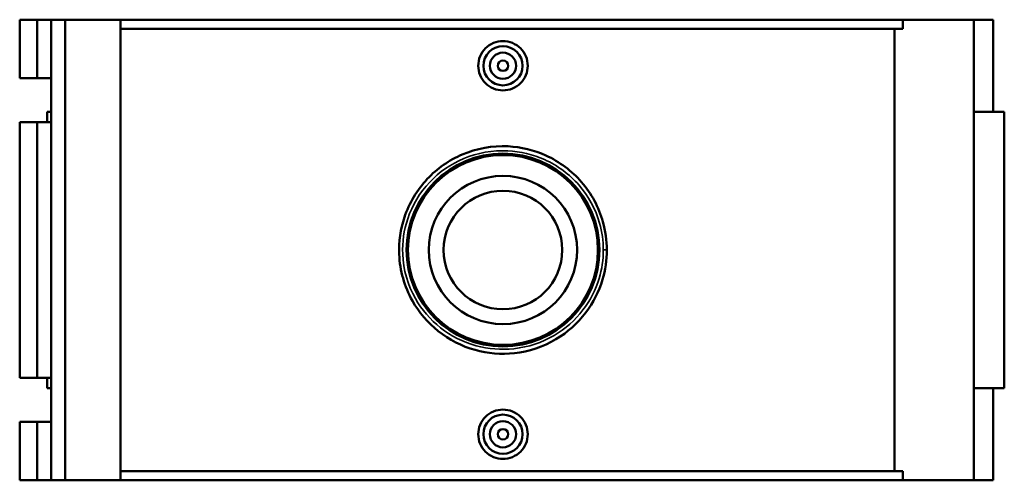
# Model space of a CAD drawing. Header units: inches. Extents: x -0.9 to 59.9, y -1.4 to 49.2.
# Tile 4 of 6: x 15 to 29.8, y 31.1 to 38.1. Entities that reach past the tile are written whole.
import ezdxf

# ---------------------------------------------------------------- set-up
doc = ezdxf.new("R2010")
doc.units = ezdxf.units.IN
doc.header["$MEASUREMENT"] = 0
doc.layers.add('Visible (ANSI)', color=7, linetype='Continuous', lineweight=50)
doc.layers.add('Visible Narrow (ANSI)', color=7, linetype='Continuous', lineweight=35)

msp = doc.modelspace()

# ---------------------------------------------------------------- linework, layer by layer
at = {"layer": 'Visible (ANSI)'}
for p, q in [((14.975, 38.073), (14.975, 37.192)), ((14.975, 38.073), (15.24, 38.073)), ((15.24, 38.073), (15.447, 38.073)), ((15.24, 38.073), (15.24, 37.192)), ((15.447, 38.073), (15.447, 37.192)), ((15.447, 38.073), (15.659, 38.073)), ((15.659, 38.073), (15.659, 31.143)), ((15.659, 38.073), (16.489, 38.073)), ((16.489, 38.073), (16.489, 31.143)), ((16.489, 38.073), (28.256, 38.073)), ((29.32, 38.073), (28.256, 38.073)), ((28.256, 37.934), (28.256, 38.073)), ((29.615, 38.073), (29.32, 38.073)), ((29.32, 38.073), (29.32, 31.143)), ((29.615, 38.073), (29.615, 36.687)), ((28.256, 37.934), (16.489, 37.934)), ((28.129, 31.281), (28.129, 37.934)), ((14.975, 37.192), (15.24, 37.192)), ((15.24, 37.192), (15.447, 37.192)), ((15.447, 37.192), (15.447, 36.529)), ((15.447, 36.687), (15.389, 36.687)), ((15.389, 36.687), (15.389, 36.529)), ((29.78, 36.687), (29.32, 36.687)), ((29.78, 36.687), (29.78, 32.529)), ((15.24, 36.529), (14.975, 36.529)), ((14.975, 36.529), (14.975, 32.687)), ((15.447, 36.529), (15.24, 36.529)), ((15.24, 36.529), (15.24, 32.687)), ((15.447, 36.529), (15.447, 32.687)), ((14.975, 32.687), (15.24, 32.687)), ((15.24, 32.687), (15.447, 32.687)), ((15.389, 32.687), (15.389, 32.529)), ((15.447, 32.687), (15.447, 32.024)), ((15.389, 32.529), (15.447, 32.529)), ((29.32, 32.529), (29.78, 32.529)), ((29.615, 32.529), (29.615, 31.143)), ((15.24, 32.024), (14.975, 32.024)), ((14.975, 32.024), (14.975, 31.143)), ((15.447, 32.024), (15.24, 32.024)), ((15.24, 32.024), (15.24, 31.143)), ((15.447, 32.024), (15.447, 31.143)), ((28.256, 31.281), (16.489, 31.281)), ((28.256, 31.143), (28.256, 31.281)), ((14.975, 31.143), (15.24, 31.143)), ((15.24, 31.143), (15.447, 31.143)), ((15.447, 31.143), (15.659, 31.143)), ((15.659, 31.143), (16.489, 31.143)), ((16.489, 31.143), (28.256, 31.143)), ((28.256, 31.143), (29.32, 31.143)), ((29.32, 31.143), (29.615, 31.143))]:
    msp.add_line(p, q, dxfattribs=at)
for centre, radius in [((22.242, 37.38), 0.295), ((22.242, 37.38), 0.197), ((22.242, 37.38), 0.0787), ((22.242, 34.608), 1.45), ((22.242, 34.608), 1.428), ((22.242, 34.608), 1.115), ((22.242, 34.608), 0.892), ((22.242, 31.836), 0.295), ((22.242, 31.836), 0.197), ((22.242, 31.836), 0.0787)]:
    msp.add_circle(centre, radius, dxfattribs=at)
for points, knots in [([(22.614, 37.38), (22.614, 37.333), (22.605, 37.283), (22.567, 37.192), (22.538, 37.15), (22.472, 37.084), (22.43, 37.056), (22.338, 37.018), (22.289, 37.009), (22.195, 37.009), (22.146, 37.018), (22.054, 37.056), (22.012, 37.084), (21.946, 37.15), (21.917, 37.192), (21.879, 37.283), (21.87, 37.333), (21.87, 37.427), (21.879, 37.476), (21.917, 37.568), (21.946, 37.609), (22.012, 37.675), (22.054, 37.704), (22.146, 37.742), (22.195, 37.751), (22.289, 37.751), (22.338, 37.742), (22.43, 37.704), (22.472, 37.675), (22.538, 37.609), (22.567, 37.568), (22.605, 37.476), (22.614, 37.427), (22.614, 37.38)], [0, 0, 0, 0, 0.355635, 0.355635, 0.71127, 0.71127, 1.066706, 1.066706, 1.422141, 1.422141, 1.777577, 1.777577, 2.133012, 2.133012, 2.488647, 2.488647, 2.844282, 2.844282, 3.199918, 3.199918, 3.555553, 3.555553, 3.910988, 3.910988, 4.266423, 4.266423, 4.621859, 4.621859, 4.977294, 4.977294, 5.332929, 5.332929, 5.688565, 5.688565, 5.688565, 5.688565]), ([(23.803, 34.608), (23.803, 34.751), (23.784, 34.893), (23.683, 35.251), (23.572, 35.458), (23.276, 35.799), (23.093, 35.936), (22.71, 36.111), (22.515, 36.158), (22.083, 36.179), (21.846, 36.136), (21.432, 35.96), (21.251, 35.834), (20.949, 35.512), (20.831, 35.314), (20.701, 34.921), (20.674, 34.731), (20.692, 34.299), (20.761, 34.058), (20.978, 33.669), (21.111, 33.512), (21.432, 33.257), (21.622, 33.16), (22.014, 33.05), (22.216, 33.034), (22.634, 33.08), (22.849, 33.152), (23.212, 33.368), (23.365, 33.505), (23.599, 33.814), (23.685, 33.983), (23.781, 34.306), (23.803, 34.457), (23.803, 34.608)], [-35.988621, -35.988621, -35.988621, -35.988621, -34.944649, -34.944649, -33.263055, -33.263055, -31.617889, -31.617889, -30.174549, -30.174549, -28.458193, -28.458193, -26.870314, -26.870314, -25.212051, -25.212051, -23.83494, -23.83494, -22.04661, -22.04661, -20.561171, -20.561171, -19.027617, -19.027617, -17.57649, -17.57649, -15.951747, -15.951747, -14.470204, -14.470204, -13.099772, -13.099772, -11.996207, -11.996207, -11.996207, -11.996207]), ([(22.614, 31.836), (22.614, 31.789), (22.605, 31.739), (22.567, 31.648), (22.538, 31.606), (22.472, 31.54), (22.43, 31.512), (22.338, 31.474), (22.289, 31.465), (22.195, 31.465), (22.146, 31.474), (22.054, 31.512), (22.012, 31.54), (21.946, 31.606), (21.917, 31.648), (21.879, 31.739), (21.87, 31.789), (21.87, 31.836), (21.87, 31.883), (21.879, 31.932), (21.917, 32.024), (21.946, 32.065), (22.012, 32.131), (22.054, 32.16), (22.146, 32.198), (22.195, 32.207), (22.289, 32.207), (22.338, 32.198), (22.43, 32.16), (22.472, 32.131), (22.538, 32.065), (22.567, 32.024), (22.605, 31.932), (22.614, 31.883), (22.614, 31.836)], [2.844282, 2.844282, 2.844282, 2.844282, 3.199918, 3.199918, 3.555553, 3.555553, 3.910988, 3.910988, 4.266423, 4.266423, 4.621859, 4.621859, 4.977294, 4.977294, 5.332929, 5.332929, 5.688565, 5.688565, 5.688565, 6.0442, 6.0442, 6.399835, 6.399835, 6.75527, 6.75527, 7.110706, 7.110706, 7.466141, 7.466141, 7.821577, 7.821577, 8.177212, 8.177212, 8.532847, 8.532847, 8.532847, 8.532847])]:
    msp.add_open_spline(points, degree=3, knots=knots, dxfattribs=at)
at = {"layer": 'Visible Narrow (ANSI)'}
msp.add_line((23.756, 34.608), (23.803, 34.608), dxfattribs=at)
msp.add_open_spline([(23.751, 34.608), (23.751, 34.463), (23.73, 34.319), (23.637, 34.009), (23.554, 33.848), (23.327, 33.552), (23.18, 33.421), (22.828, 33.215), (22.621, 33.146), (22.217, 33.102), (22.022, 33.117), (21.643, 33.222), (21.459, 33.315), (21.149, 33.559), (21.021, 33.709), (20.81, 34.081), (20.744, 34.312), (20.727, 34.726), (20.752, 34.907), (20.878, 35.284), (20.993, 35.473), (21.284, 35.781), (21.459, 35.902), (21.86, 36.071), (22.088, 36.111), (22.505, 36.091), (22.694, 36.046), (23.064, 35.879), (23.241, 35.748), (23.527, 35.421), (23.635, 35.224), (23.732, 34.881), (23.751, 34.744), (23.751, 34.608)], degree=3, knots=[11.996207, 11.996207, 11.996207, 11.996207, 13.099772, 13.099772, 14.470204, 14.470204, 15.951747, 15.951747, 17.57649, 17.57649, 19.027617, 19.027617, 20.561171, 20.561171, 22.04661, 22.04661, 23.83494, 23.83494, 25.212051, 25.212051, 26.870314, 26.870314, 28.458193, 28.458193, 30.174549, 30.174549, 31.617889, 31.617889, 33.263055, 33.263055, 34.944649, 34.944649, 35.988621, 35.988621, 35.988621, 35.988621], dxfattribs=at)

doc.saveas('drawing.dxf')
